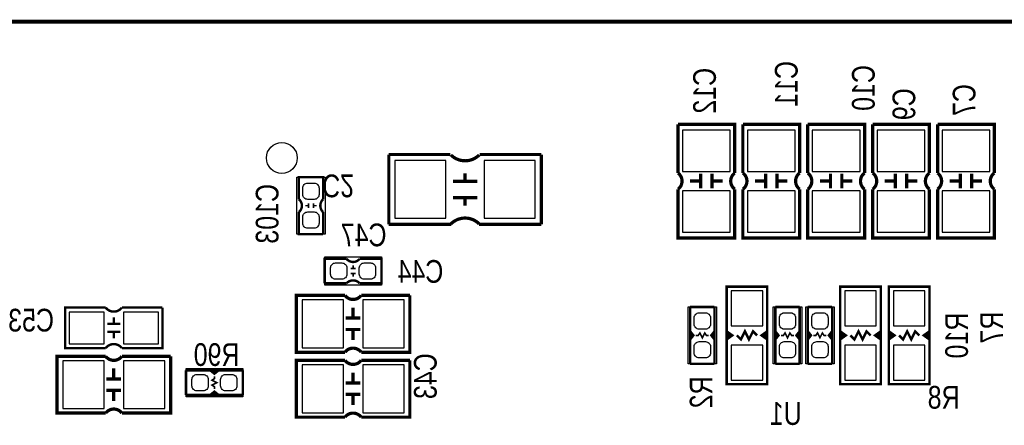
# Model space of a CAD drawing. Extents: x 0 to 180, y 0 to 69.
# Tile 6 of 8: x 49 to 80, y 56 to 69. Entities that reach past the tile are written whole.
import ezdxf
from ezdxf.enums import TextEntityAlignment as Align

# ---------------------------------------------------------------- set-up
doc = ezdxf.new("R2010")
doc.units = 0
for name, color, linetype in [('BG_OUTLINE', 254, 'CONTINUOUS'), ('PG_SILKSCREEN_BOTTOM', 200, 'CONTINUOUS'), ('PIN_BOTTOM', 1, 'CONTINUOUS'), ('RD_SILKSCREEN_BOTTOM', 92, 'CONTINUOUS')]:
    doc.layers.add(name, color=color, linetype=linetype)

msp = doc.modelspace()

# ---------------------------------------------------------------- linework, layer by layer
at = {"layer": 'BG_OUTLINE', "const_width": 0.127}
msp.add_lwpolyline([(96.999806, 69.000116), (0, 69.000116)], dxfattribs=at)
at = {"layer": 'PG_SILKSCREEN_BOTTOM'}
for points, const_width in [([(69.4055, 65.792096), (71.1835, 65.792096), (71.1835, 64.268096)], 0.1016), ([(69.4055, 64.268096), (69.4055, 65.792096)], 0.1016), ([(71.4375, 65.792096), (73.2155, 65.792096), (73.2155, 64.268096)], 0.1016), ([(71.4375, 64.268096), (71.4375, 65.792096)], 0.1016), ([(73.4695, 65.792096), (75.2475, 65.792096), (75.2475, 64.268096)], 0.1016), ([(73.4695, 64.268096), (73.4695, 65.792096)], 0.1016), ([(75.5015, 65.792096), (77.2795, 65.792096), (77.2795, 64.268096)], 0.1016), ([(75.5015, 64.268096), (75.5015, 65.792096)], 0.1016), ([(77.5335, 65.792096), (79.3115, 65.792096), (79.3115, 64.268096)], 0.1016), ([(77.5335, 64.268096), (77.5335, 65.792096)], 0.1016), ([(60.3504, 62.6618), (60.3504, 64.8462)], 0.1016), ([(60.3504, 64.8462), (62.2808, 64.8462)], 0.1016), ([(63.1952, 64.8462), (65.1256, 64.8462)], 0.1016), ([(65.1256, 62.6618), (65.1256, 64.8462)], 0.1016), ([(58.293, 63.4492), (58.293, 64.135), (57.531, 64.135), (57.531, 63.4492)], 0.0762), ([(62.738, 64.008), (62.738, 64.262)], 0.1016), ([(70.1167, 63.785496), (70.1167, 64.242696)], 0.1016), ([(70.4723, 63.785496), (70.4723, 64.242696)], 0.1016), ([(72.1487, 63.785496), (72.1487, 64.242696)], 0.1016), ([(72.5043, 63.785496), (72.5043, 64.242696)], 0.1016), ([(74.1807, 63.785496), (74.1807, 64.242696)], 0.1016), ([(74.5363, 63.785496), (74.5363, 64.242696)], 0.1016), ([(76.2127, 63.785496), (76.2127, 64.242696)], 0.1016), ([(76.5683, 63.785496), (76.5683, 64.242696)], 0.1016), ([(78.2447, 63.785496), (78.2447, 64.242696)], 0.1016), ([(78.6003, 63.785496), (78.6003, 64.242696)], 0.1016), ([(62.357, 64.008), (63.119, 64.008)], 0.1016), ([(70.1167, 64.014096), (69.7865, 64.014096)], 0.1016), ([(70.4723, 64.014096), (70.8025, 64.014096)], 0.1016), ([(72.1487, 64.014096), (71.8185, 64.014096)], 0.1016), ([(72.5043, 64.014096), (72.8345, 64.014096)], 0.1016), ([(74.1807, 64.014096), (73.8505, 64.014096)], 0.1016), ([(74.5363, 64.014096), (74.8665, 64.014096)], 0.1016), ([(76.2127, 64.014096), (75.8825, 64.014096)], 0.1016), ([(76.5683, 64.014096), (76.8985, 64.014096)], 0.1016), ([(78.2447, 64.014096), (77.9145, 64.014096)], 0.1016), ([(78.6003, 64.014096), (78.9305, 64.014096)], 0.1016), ([(62.357, 63.5), (63.119, 63.5)], 0.1016), ([(62.738, 63.246), (62.738, 63.5)], 0.1016), ([(57.7342, 63.246), (57.8358, 63.246)], 0.0508), ([(57.8358, 63.3222), (57.8358, 63.1698)], 0.0508), ([(57.9882, 63.3222), (57.9882, 63.1698)], 0.0508), ([(57.9882, 63.246), (58.0898, 63.246)], 0.0508), ([(58.293, 62.357), (57.531, 62.357), (57.531, 63.0428)], 0.0762), ([(58.293, 62.357), (58.293, 63.0428)], 0.0762), ([(62.3062, 62.6618), (60.3504, 62.6618)], 0.1016), ([(65.1256, 62.6618), (63.1698, 62.6618)], 0.1016), ([(58.342276, 60.8203), (58.342276, 61.5823), (59.028076, 61.5823)], 0.0762), ([(59.231276, 61.3791), (59.231276, 61.2775)], 0.0508), ([(59.434476, 60.8203), (60.120276, 60.8203), (60.120276, 61.5823), (59.434476, 61.5823)], 0.0762), ([(59.307476, 61.2775), (59.155076, 61.2775)], 0.0508), ([(59.307476, 61.1251), (59.155076, 61.1251)], 0.0508), ([(59.231276, 61.1251), (59.231276, 61.0235)], 0.0508), ([(58.342276, 60.8203), (59.028076, 60.8203)], 0.0762), ([(70.9295, 60.712096), (70.9295, 57.664096), (72.1995, 57.664096), (72.1995, 60.712096), (70.9295, 60.712096)], 0.0762), ([(74.4855, 60.712096), (74.4855, 57.664096), (75.7555, 57.664096), (75.7555, 60.712096), (74.4855, 60.712096)], 0.0762), ([(77.2795, 57.664096), (77.2795, 60.712096), (76.0095, 60.712096), (76.0095, 57.664096), (77.2795, 57.664096)], 0.0762), ([(61.009276, 60.4393), (61.009276, 58.6613), (59.485276, 58.6613)], 0.1016), ([(59.485276, 60.4393), (61.009276, 60.4393)], 0.1016), ([(51.484276, 60.0583), (50.214276, 60.0583), (50.214276, 58.7883), (51.484276, 58.7883)], 0.0762), ([(53.262276, 60.0583), (51.992276, 60.0583)], 0.0762), ([(51.992276, 58.7883), (53.262276, 58.7883), (53.262276, 60.0583)], 0.0762), ([(59.231276, 59.7281), (59.231276, 60.0583)], 0.1016), ([(69.7865, 58.299096), (69.7865, 59.061096), (69.8881, 59.188096), (69.7865, 59.315096), (69.7865, 60.077096)], 0.0762), ([(69.7865, 60.077096), (70.5485, 60.077096)], 0.0762), ([(70.5485, 60.077096), (70.5485, 59.315096), (70.4469, 59.188096), (70.5485, 59.061096), (70.5485, 58.299096)], 0.0762), ([(72.4535, 58.299096), (72.4535, 59.061096), (72.5551, 59.188096), (72.4535, 59.315096), (72.4535, 60.077096)], 0.0762), ([(72.4535, 60.077096), (73.2155, 60.077096)], 0.0762), ([(73.2155, 60.077096), (73.2155, 59.315096), (73.1139, 59.188096), (73.2155, 59.061096), (73.2155, 58.299096)], 0.0762), ([(73.4695, 58.299096), (73.4695, 59.061096), (73.5711, 59.188096), (73.4695, 59.315096), (73.4695, 60.077096)], 0.0762), ([(73.4695, 60.077096), (74.2315, 60.077096)], 0.0762), ([(74.2315, 60.077096), (74.2315, 59.315096), (74.1299, 59.188096), (74.2315, 59.061096), (74.2315, 58.299096)], 0.0762), ([(51.535076, 59.5503), (51.941476, 59.5503)], 0.0762), ([(51.738276, 59.5503), (51.738276, 59.7535)], 0.0762), ([(59.002676, 59.7281), (59.459876, 59.7281)], 0.1016), ([(51.535076, 59.2963), (51.941476, 59.2963)], 0.0762), ([(51.738276, 59.2963), (51.738276, 59.0931)], 0.0762), ([(59.002676, 59.3725), (59.459876, 59.3725)], 0.1016), ([(59.231276, 59.3725), (59.231276, 59.0423)], 0.1016), ([(69.7865, 59.061096), (69.7865, 59.315096)], 0.0762), ([(69.8119, 59.162696), (69.8119, 59.238896)], 0.0762), ([(69.9643, 59.188096), (70.0405, 59.188096), (70.0913, 59.264296), (70.1675, 59.111896), (70.2437, 59.264296), (70.2945, 59.188096), (70.3707, 59.188096)], 0.0508), ([(70.4977, 59.162696), (70.4977, 59.238896)], 0.0762), ([(70.5485, 59.061096), (70.5485, 59.315096)], 0.0762), ([(70.9295, 59.315096), (71.1073, 59.188096), (70.9295, 59.061096)], 0.0762), ([(71.1073, 59.188096), (70.9803, 59.188096), (70.9803, 59.238896), (70.9803, 59.137296)], 0.0762), ([(71.882, 59.188096), (71.755, 59.315096), (71.628, 59.061096), (71.501, 59.315096), (71.374, 59.061096), (71.247, 59.188096)], 0.0762), ([(72.1995, 59.061096), (72.0217, 59.188096), (72.1995, 59.315096)], 0.0762), ([(72.0217, 59.188096), (72.1487, 59.188096), (72.1487, 59.137296), (72.1487, 59.238896)], 0.0762), ([(72.4535, 59.061096), (72.4535, 59.315096)], 0.0762), ([(72.4789, 59.162696), (72.4789, 59.238896)], 0.0762), ([(72.6313, 59.188096), (72.7075, 59.188096), (72.7583, 59.264296), (72.8345, 59.111896), (72.9107, 59.264296), (72.9615, 59.188096), (73.0377, 59.188096)], 0.0508), ([(73.1647, 59.162696), (73.1647, 59.238896)], 0.0762), ([(73.2155, 59.061096), (73.2155, 59.315096)], 0.0762), ([(73.4695, 59.061096), (73.4695, 59.315096)], 0.0762), ([(73.4949, 59.162696), (73.4949, 59.238896)], 0.0762), ([(73.6473, 59.188096), (73.7235, 59.188096), (73.7743, 59.264296), (73.8505, 59.111896), (73.9267, 59.264296), (73.9775, 59.188096), (74.0537, 59.188096)], 0.0508), ([(74.1807, 59.162696), (74.1807, 59.238896)], 0.0762), ([(74.2315, 59.061096), (74.2315, 59.315096)], 0.0762), ([(74.4855, 59.315096), (74.6633, 59.188096), (74.4855, 59.061096)], 0.0762), ([(74.6633, 59.188096), (74.5363, 59.188096), (74.5363, 59.238896), (74.5363, 59.137296)], 0.0762), ([(75.438, 59.188096), (75.311, 59.315096), (75.184, 59.061096), (75.057, 59.315096), (74.93, 59.061096), (74.803, 59.188096)], 0.0762), ([(75.7555, 59.061096), (75.5777, 59.188096), (75.7555, 59.315096)], 0.0762), ([(75.5777, 59.188096), (75.7047, 59.188096), (75.7047, 59.137296), (75.7047, 59.238896)], 0.0762), ([(76.0095, 59.315096), (76.1873, 59.188096), (76.0095, 59.061096)], 0.0762), ([(76.1873, 59.188096), (76.0603, 59.188096), (76.0603, 59.238896), (76.0603, 59.137296)], 0.0762), ([(76.327, 59.188096), (76.454, 59.061096), (76.581, 59.315096), (76.708, 59.061096), (76.835, 59.315096), (76.962, 59.188096)], 0.0762), ([(77.2795, 59.061096), (77.1017, 59.188096), (77.2795, 59.315096)], 0.0762), ([(77.1017, 59.188096), (77.2287, 59.188096), (77.2287, 59.137296), (77.2287, 59.238896)], 0.0762), ([(53.516276, 58.5343), (53.516276, 56.7563), (51.992276, 56.7563)], 0.1016), ([(51.992276, 58.5343), (53.516276, 58.5343)], 0.1016), ([(61.009276, 58.4073), (61.009276, 56.6293), (59.485276, 56.6293)], 0.1016), ([(59.485276, 58.4073), (61.009276, 58.4073)], 0.1016), ([(70.5485, 58.299096), (69.7865, 58.299096)], 0.0762), ([(73.2155, 58.299096), (72.4535, 58.299096)], 0.0762), ([(74.2315, 58.299096), (73.4695, 58.299096)], 0.0762), ([(51.738276, 57.8231), (51.738276, 58.1533)], 0.1016), ([(54.0004, 57.3278), (54.0004, 58.0898)], 0.0762), ([(54.0004, 58.0898), (54.7624, 58.0898), (54.8894, 57.9882), (55.0164, 58.0898), (55.7784, 58.0898)], 0.0762), ([(55.0164, 58.0898), (54.7624, 58.0898)], 0.0762), ([(54.9148, 58.039), (54.8386, 58.039)], 0.0762), ([(55.7784, 58.0898), (55.7784, 57.3278)], 0.0762), ([(59.231276, 57.6961), (59.231276, 58.0263)], 0.1016), ([(51.509676, 57.8231), (51.966876, 57.8231)], 0.1016), ([(54.8894, 57.5056), (54.8894, 57.5818), (54.8132, 57.6326), (54.9656, 57.7088), (54.8132, 57.785), (54.8894, 57.8358), (54.8894, 57.912)], 0.0508), ([(59.002676, 57.6961), (59.459876, 57.6961)], 0.1016), ([(51.509676, 57.4675), (51.966876, 57.4675)], 0.1016), ([(51.738276, 57.4675), (51.738276, 57.1373)], 0.1016), ([(55.7784, 57.3278), (55.0164, 57.3278), (54.8894, 57.4294), (54.7624, 57.3278), (54.0004, 57.3278)], 0.0762), ([(55.0164, 57.3278), (54.7624, 57.3278)], 0.0762), ([(54.9148, 57.3532), (54.8386, 57.3532)], 0.0762), ([(59.002676, 57.3405), (59.459876, 57.3405)], 0.1016), ([(59.231276, 57.3405), (59.231276, 57.0103)], 0.1016)]:
    msp.add_lwpolyline(points, dxfattribs=dict(at, const_width=const_width))
for points, const_width in [([(63.1825, 64.8335, -0.413378), (62.2935, 64.8335)], 0.1016), ([(71.1835, 64.268096, 0.5), (71.1835, 63.760096), (71.1835, 62.236096), (69.4055, 62.236096), (69.4055, 63.760096)], 0.1016), ([(69.4055, 64.268096, -0.5), (69.4055, 63.760096)], 0.1016), ([(73.2155, 64.268096, 0.5), (73.2155, 63.760096), (73.2155, 62.236096), (71.4375, 62.236096), (71.4375, 63.760096)], 0.1016), ([(71.4375, 64.268096, -0.5), (71.4375, 63.760096)], 0.1016), ([(75.2475, 64.268096, 0.5), (75.2475, 63.760096), (75.2475, 62.236096), (73.4695, 62.236096), (73.4695, 63.760096)], 0.1016), ([(73.4695, 64.268096, -0.5), (73.4695, 63.760096)], 0.1016), ([(77.2795, 64.268096, 0.5), (77.2795, 63.760096), (77.2795, 62.236096), (75.5015, 62.236096), (75.5015, 63.760096)], 0.1016), ([(75.5015, 64.268096, -0.5), (75.5015, 63.760096)], 0.1016), ([(79.3115, 64.268096, 0.5), (79.3115, 63.760096), (79.3115, 62.236096), (77.5335, 62.236096), (77.5335, 63.760096)], 0.1016), ([(77.5335, 64.268096, -0.5), (77.5335, 63.760096)], 0.1016), ([(57.531, 63.4492, -0.480625), (57.531, 63.0428)], 0.0762), ([(58.293, 63.4492, 0.428966), (58.293, 63.0428)], 0.0762), ([(62.2935, 62.6745, -0.414028), (63.1825, 62.6745)], 0.1016), ([(59.434476, 61.5823, -0.480625), (59.028076, 61.5823)], 0.0762), ([(59.434476, 60.8203, 0.428966), (59.028076, 60.8203)], 0.0762), ([(59.485276, 58.6613, 0.5), (58.977276, 58.6613), (57.453276, 58.6613), (57.453276, 60.4393), (58.977276, 60.4393)], 0.1016), ([(59.485276, 60.4393, -0.5), (58.977276, 60.4393)], 0.1016), ([(51.992276, 60.0583, -0.5), (51.484276, 60.0583)], 0.0762), ([(51.992276, 58.7883, 0.5), (51.484276, 58.7883)], 0.0762), ([(51.992276, 56.7563, 0.5), (51.484276, 56.7563), (49.960276, 56.7563), (49.960276, 58.5343), (51.484276, 58.5343)], 0.1016), ([(51.992276, 58.5343, -0.5), (51.484276, 58.5343)], 0.1016), ([(59.485276, 56.6293, 0.5), (58.977276, 56.6293), (57.453276, 56.6293), (57.453276, 58.4073), (58.977276, 58.4073)], 0.1016), ([(59.485276, 58.4073, -0.5), (58.977276, 58.4073)], 0.1016)]:
    msp.add_lwpolyline(points, format="xyb", dxfattribs=dict(at, const_width=const_width))
for points in [[(57.4675, 62.357), (57.4675, 64.135)], [(57.4675, 64.135), (58.3565, 64.135)], [(58.3565, 64.135), (58.3565, 62.357)], [(58.3565, 62.357), (57.4675, 62.357)], [(58.342276, 61.6458), (60.120276, 61.6458)], [(58.342276, 60.7568), (58.342276, 61.6458)], [(60.120276, 61.6458), (60.120276, 60.7568)], [(60.120276, 60.7568), (58.342276, 60.7568)], [(69.723, 58.299096), (69.723, 60.077096)], [(69.723, 60.077096), (70.612, 60.077096)], [(70.612, 60.077096), (70.612, 58.299096)], [(72.39, 58.299096), (72.39, 60.077096)], [(72.39, 60.077096), (73.279, 60.077096)], [(73.279, 60.077096), (73.279, 58.299096)], [(73.406, 58.299096), (73.406, 60.077096)], [(73.406, 60.077096), (74.295, 60.077096)], [(74.295, 60.077096), (74.295, 58.299096)], [(70.612, 58.299096), (69.723, 58.299096)], [(73.279, 58.299096), (72.39, 58.299096)], [(74.295, 58.299096), (73.406, 58.299096)], [(54.0004, 57.2643), (54.0004, 58.1533)], [(54.0004, 58.1533), (55.7784, 58.1533)], [(55.7784, 58.1533), (55.7784, 57.2643)], [(55.7784, 57.2643), (54.0004, 57.2643)]]:
    msp.add_lwpolyline(points, dxfattribs=at)
at = {"layer": 'PIN_BOTTOM'}
for points in [[(69.5452, 64.316356), (71.0438, 64.316356), (71.0438, 65.611756), (69.5452, 65.611756)], [(71.5772, 64.316356), (73.0758, 64.316356), (73.0758, 65.611756), (71.5772, 65.611756)], [(73.6092, 64.316356), (75.1078, 64.316356), (75.1078, 65.611756), (73.6092, 65.611756)], [(75.6412, 64.316356), (77.1398, 64.316356), (77.1398, 65.611756), (75.6412, 65.611756)], [(77.6732, 64.316356), (79.1718, 64.316356), (79.1718, 65.611756), (77.6732, 65.611756)], [(60.537852, 64.6557), (60.537852, 62.8523), (62.138052, 62.8523), (62.138052, 64.6557)], [(63.337948, 64.6557), (63.337948, 62.8523), (64.938148, 62.8523), (64.938148, 64.6557)], [(69.5452, 62.416436), (71.0438, 62.416436), (71.0438, 63.711836), (69.5452, 63.711836)], [(71.5772, 62.416436), (73.0758, 62.416436), (73.0758, 63.711836), (71.5772, 63.711836)], [(73.6092, 62.416436), (75.1078, 62.416436), (75.1078, 63.711836), (73.6092, 63.711836)], [(75.6412, 62.416436), (77.1398, 62.416436), (77.1398, 63.711836), (75.6412, 63.711836)], [(77.6732, 62.416436), (79.1718, 62.416436), (79.1718, 63.711836), (77.6732, 63.711836)], [(71.0692, 59.49188), (72.0598, 59.49188), (72.0598, 60.58408), (71.0692, 60.58408)], [(74.6252, 59.49188), (75.6158, 59.49188), (75.6158, 60.58408), (74.6252, 60.58408)], [(77.1398, 60.58408), (76.1492, 60.58408), (76.1492, 59.49188), (77.1398, 59.49188)], [(57.633616, 60.2996), (57.633616, 58.801), (58.929016, 58.801), (58.929016, 60.2996)], [(59.533536, 60.2996), (59.533536, 58.801), (60.828936, 58.801), (60.828936, 60.2996)], [(50.342292, 59.9186), (50.342292, 58.928), (51.434492, 58.928), (51.434492, 59.9186)], [(52.04206, 59.9186), (52.04206, 58.928), (53.13426, 58.928), (53.13426, 59.9186)], [(71.0692, 57.792112), (72.0598, 57.792112), (72.0598, 58.884312), (71.0692, 58.884312)], [(74.6252, 57.792112), (75.6158, 57.792112), (75.6158, 58.884312), (74.6252, 58.884312)], [(77.1398, 58.884312), (76.1492, 58.884312), (76.1492, 57.792112), (77.1398, 57.792112)], [(50.140616, 58.3946), (50.140616, 56.896), (51.436016, 56.896), (51.436016, 58.3946)], [(52.040536, 58.3946), (52.040536, 56.896), (53.335936, 56.896), (53.335936, 58.3946)], [(57.633616, 58.2676), (57.633616, 56.769), (58.929016, 56.769), (58.929016, 58.2676)], [(59.533536, 58.2676), (59.533536, 56.769), (60.828936, 56.769), (60.828936, 58.2676)]]:
    msp.add_lwpolyline(points, close=True, dxfattribs=at)
for points in [[(57.8104, 63.44158, -0.414214), (57.658, 63.59398), (57.658, 63.79718, -0.414214), (57.8104, 63.94958), (58.0136, 63.94958, -0.414214), (58.166, 63.79718), (58.166, 63.59398, -0.414214), (58.0136, 63.44158)], [(57.8104, 62.54242, -0.414214), (57.658, 62.69482), (57.658, 62.89802, -0.414214), (57.8104, 63.05042), (58.0136, 63.05042, -0.414214), (58.166, 62.89802), (58.166, 62.69482, -0.414214), (58.0136, 62.54242)], [(58.527696, 61.3029, -0.414214), (58.680096, 61.4553), (58.883296, 61.4553, -0.414214), (59.035696, 61.3029), (59.035696, 61.0997, -0.414214), (58.883296, 60.9473), (58.680096, 60.9473, -0.414214), (58.527696, 61.0997)], [(59.426856, 61.3029, -0.414214), (59.579256, 61.4553), (59.782456, 61.4553, -0.414214), (59.934856, 61.3029), (59.934856, 61.0997, -0.414214), (59.782456, 60.9473), (59.579256, 60.9473, -0.414214), (59.426856, 61.0997)], [(70.0659, 59.383676, -0.414214), (69.9135, 59.536076), (69.9135, 59.739276, -0.414214), (70.0659, 59.891676), (70.2691, 59.891676, -0.414214), (70.4215, 59.739276), (70.4215, 59.536076, -0.414214), (70.2691, 59.383676)], [(72.7329, 59.383676, -0.414214), (72.5805, 59.536076), (72.5805, 59.739276, -0.414214), (72.7329, 59.891676), (72.9361, 59.891676, -0.414214), (73.0885, 59.739276), (73.0885, 59.536076, -0.414214), (72.9361, 59.383676)], [(73.7489, 59.383676, -0.414214), (73.5965, 59.536076), (73.5965, 59.739276, -0.414214), (73.7489, 59.891676), (73.9521, 59.891676, -0.414214), (74.1045, 59.739276), (74.1045, 59.536076, -0.414214), (73.9521, 59.383676)], [(70.0659, 58.484516, -0.414214), (69.9135, 58.636916), (69.9135, 58.840116, -0.414214), (70.0659, 58.992516), (70.2691, 58.992516, -0.414214), (70.4215, 58.840116), (70.4215, 58.636916, -0.414214), (70.2691, 58.484516)], [(72.7329, 58.484516, -0.414214), (72.5805, 58.636916), (72.5805, 58.840116, -0.414214), (72.7329, 58.992516), (72.9361, 58.992516, -0.414214), (73.0885, 58.840116), (73.0885, 58.636916, -0.414214), (72.9361, 58.484516)], [(73.7489, 58.484516, -0.414214), (73.5965, 58.636916), (73.5965, 58.840116, -0.414214), (73.7489, 58.992516), (73.9521, 58.992516, -0.414214), (74.1045, 58.840116), (74.1045, 58.636916, -0.414214), (73.9521, 58.484516)], [(54.69382, 57.6072, -0.414214), (54.54142, 57.4548), (54.33822, 57.4548, -0.414214), (54.18582, 57.6072), (54.18582, 57.8104, -0.414214), (54.33822, 57.9628), (54.54142, 57.9628, -0.414214), (54.69382, 57.8104)], [(55.59298, 57.6072, -0.414214), (55.44058, 57.4548), (55.23738, 57.4548, -0.414214), (55.08498, 57.6072), (55.08498, 57.8104, -0.414214), (55.23738, 57.9628), (55.44058, 57.9628, -0.414214), (55.59298, 57.8104)]]:
    msp.add_lwpolyline(points, format="xyb", close=True, dxfattribs=at)
msp.add_circle((56.999886, 64.737996), 0.4826, dxfattribs=at)

# ---------------------------------------------------------------- texts
at = {"layer": 'RD_SILKSCREEN_BOTTOM', "text_generation_flag": 2, "width": 0.821429}
for s, p in [('C11', (73.152, 67.056)), ('C10', (75.565, 66.929)), ('C12', (70.592442, 66.841878)), ('C7', (78.720442, 66.549778)), ('C9', (76.835, 66.421)), ('C103', (56.896, 62.992)), ('R7', (79.58074, 59.431936)), ('R10', (78.486, 59.182)), ('C43', (61.849, 57.912)), ('R2', (70.485, 57.404))]:
    msp.add_text(s, height=0.7112, rotation=90, dxfattribs=at).set_placement(p, align=Align.CENTER)
msp.add_text('C2', height=0.7112, rotation=180, dxfattribs=at).set_placement((58.25998, 64.22136))
for s, p in [('C47', (59.563, 61.976)), ('C44', (61.341, 60.833)), ('C53', (49.149, 59.309)), ('R8', (77.724, 56.896))]:
    msp.add_text(s, height=0.7112, dxfattribs=at).set_placement(p, align=Align.CENTER)
for s, p in [('R90', (55.67426, 58.23204)), ('U1', (73.279, 56.388))]:
    msp.add_text(s, height=0.7112, dxfattribs=at).set_placement(p)

doc.saveas('drawing.dxf')
